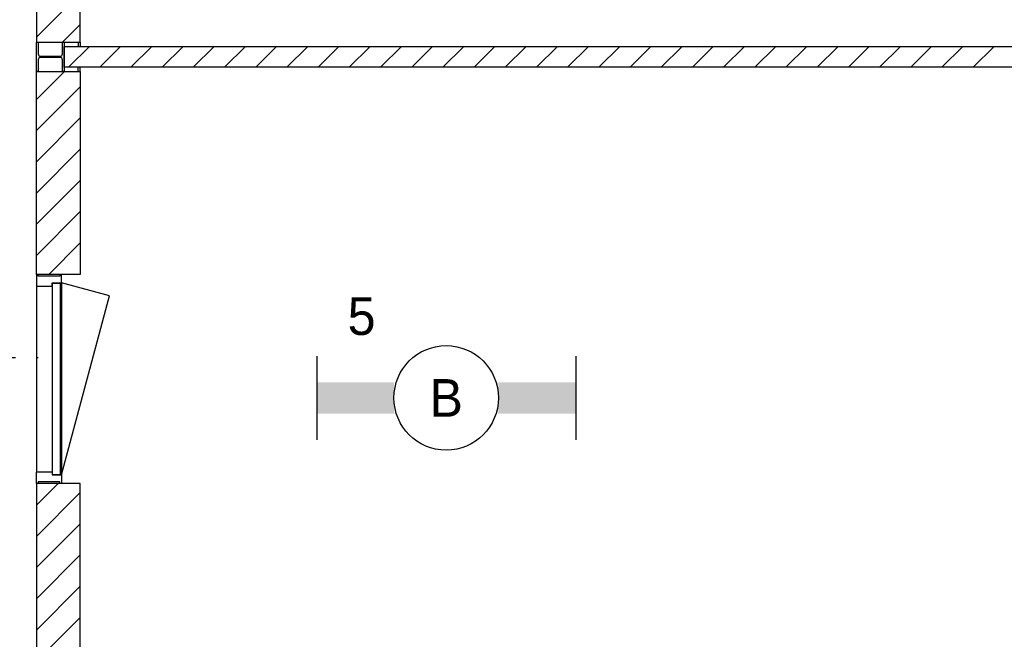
# Model space of a CAD drawing. Header units: millimetres. Extents: x -14827 to 65869, y -40284 to 56382.
# Tile 36 of 53: x 35642 to 40356, y 37973 to 40938. Entities that reach past the tile are written whole.
import ezdxf
from ezdxf.enums import TextEntityAlignment as Align

# ---------------------------------------------------------------- set-up
doc = ezdxf.new("R2010")
doc.units = ezdxf.units.MM
doc.header["$LTSCALE"] = 100
doc.linetypes.add('E_GOOT3', pattern=[5, 4, -1])
for name, color, linetype in [('AA32XI--_HOUT', 242, 'Continuous'), ('EL6311--', 130, 'Continuous'), ('EL6421--', 130, 'Continuous'), ('xref', 9, 'Continuous')]:
    doc.layers.add(name, color=color, linetype=linetype)
doc.styles.add('BURO-018', font='BUROFONT', dxfattribs={"height": 180})

# ---------------------------------------------------------------- blocks, each defined once
blk = doc.blocks.new('1115B61240')
at = {"color": 0}
for p, q in [((-6.2, 2), (-6.2, -2)), ((6.2, 2), (6.2, -2))]:
    blk.add_line(p, q, dxfattribs=at)
at = {"color": 0, "linetype": 'Continuous'}
blk.add_circle((0, 0), 2.5, dxfattribs=at)
at = {"color": 0}
for points in [[(-2.5, 0.75), (-6.2, 0.75), (-2.5, -0.75), (-6.2, -0.75)], [(2.5, 0.75), (6.2, 0.75), (2.5, -0.75), (6.2, -0.75)]]:
    blk.add_solid(points, dxfattribs=at)
at = {"color": 0, "linetype": 'Continuous', "style": 'BURO-018'}
for tag, p in [('E_GKAST', (0, 8)), ('E_GROEP', (0, 5)), ('E_SGROEP', (4.5, 5)), ('E_ARMCODE', (0, 0)), ('E_SLET', (4.5, -3))]:
    blk.add_attdef(tag, text='', height=1.8, dxfattribs=at).set_placement(p, align=Align.MIDDLE)

msp = doc.modelspace()

# ---------------------------------------------------------------- hatches: boundary and pattern name
at = {"layer": 'AA32XI--_HOUT'}
h = msp.add_hatch(dxfattribs=at)
h.set_pattern_fill('', color=256, scale=880, style=0, pattern_type=0)
h.set_pattern_definition([])
h.paths.add_polyline_path([(35722.6, 39719), (35722.6, 39665), (35724.6, 39663), (35795.6, 39663), (35797.6, 39665), (35797.6, 39678), (35840.6, 39678), (35842.6, 39680), (35842.6, 39719), (35834.6, 39719), (35834.6, 39711), (35730.6, 39711), (35730.6, 39719)])
h = msp.add_hatch(dxfattribs=at)
h.set_pattern_fill('', color=256, scale=880, angle=90, style=0, pattern_type=0)
h.set_pattern_definition([])
h.paths.add_polyline_path([(35722.6, 38719), (35722.6, 38773), (35724.6, 38775), (35795.6, 38775), (35797.6, 38773), (35797.6, 38760), (35840.6, 38760), (35842.6, 38758), (35842.6, 38719), (35834.6, 38719), (35834.6, 38727), (35730.6, 38727), (35730.6, 38719)])

# ---------------------------------------------------------------- linework, layer by layer
at = {"layer": 'EL6421--', "color": 9, "linetype": 'E_GOOT3'}
msp.add_line((11722.6, 39325.6), (35731.1, 39321.3), dxfattribs=at)
at = {"layer": 'xref'}
for p, q in [((35722.6, 41801), (35722.6, 40830)), ((35932.6, 40830), (35932.6, 41801)), ((35722.6, 40855), (35932.6, 41065)), ((35847, 40830), (35932.6, 40915.6)), ((35722.6, 40830), (35932.6, 40830)), ((35722.6, 40690), (35722.6, 40830)), ((35722.6, 40830), (35731.1, 40830)), ((35731.1, 40830), (35731.1, 40774.8)), ((35847.1, 40774.8), (35847.1, 40830)), ((35847.1, 40830), (35855.6, 40830)), ((35855.6, 40830), (35855.6, 40690)), ((35922.6, 40830), (35922.6, 40810)), ((35932.6, 40830), (35932.6, 40830)), ((35932.6, 40830), (35932.6, 40830)), ((35932.6, 40830), (35932.6, 40830)), ((35932.6, 40830), (35932.6, 40830)), ((35932.6, 40830), (35932.6, 40810)), ((35855.6, 40810), (42712.6, 40810)), ((35855.6, 40710), (35855.6, 40810)), ((35876.4, 40710), (35976.4, 40810)), ((36025.7, 40710), (36125.7, 40810)), ((36175, 40710), (36275, 40810)), ((36324.4, 40710), (36424.4, 40810)), ((36473.7, 40710), (36573.7, 40810)), ((36623.1, 40710), (36723.1, 40810)), ((36772.4, 40710), (36872.4, 40810)), ((36921.7, 40710), (37021.7, 40810)), ((37071.1, 40710), (37171.1, 40810)), ((37220.4, 40710), (37320.4, 40810)), ((37369.8, 40710), (37469.8, 40810)), ((37519.1, 40710), (37619.1, 40810)), ((37668.4, 40710), (37768.4, 40810)), ((37817.8, 40710), (37917.8, 40810)), ((37967.1, 40710), (38067.1, 40810)), ((38116.5, 40710), (38216.5, 40810)), ((38265.8, 40710), (38365.8, 40810)), ((38415.2, 40710), (38515.2, 40810)), ((38564.5, 40710), (38664.5, 40810)), ((38713.8, 40710), (38813.8, 40810)), ((38863.2, 40710), (38963.2, 40810)), ((39012.5, 40710), (39112.5, 40810)), ((39161.9, 40710), (39261.9, 40810)), ((39311.2, 40710), (39411.2, 40810)), ((39460.5, 40710), (39560.5, 40810)), ((39609.9, 40710), (39709.9, 40810)), ((39759.2, 40710), (39859.2, 40810)), ((39908.6, 40710), (40008.6, 40810)), ((40057.9, 40710), (40157.9, 40810)), ((40207.2, 40710), (40307.2, 40810)), ((35731.1, 40745.3), (35731.1, 40690)), ((35743.1, 40762.8), (35835.1, 40762.8)), ((35835.1, 40757.3), (35743.1, 40757.3)), ((35847.1, 40690), (35847.1, 40745.3)), ((35722.6, 39719), (35722.6, 40690)), ((35722.6, 40690), (35932.6, 40690)), ((35722.6, 40556.3), (35856.4, 40690)), ((35731.1, 40690), (35722.6, 40690)), ((35855.6, 40690), (35847.1, 40690)), ((42712.6, 40710), (35855.6, 40710)), ((35922.6, 40690), (35922.6, 40710)), ((35932.6, 40690), (35932.6, 40710)), ((35932.6, 40690), (35932.6, 39719)), ((35722.6, 40407), (35932.6, 40617)), ((35722.6, 40257.6), (35932.6, 40467.6)), ((35722.6, 40108.3), (35932.6, 40318.3)), ((35722.6, 39958.9), (35932.6, 40168.9)), ((35722.6, 39809.6), (35932.6, 40019.6)), ((35781.4, 39719), (35932.6, 39870.3)), ((35932.6, 39719), (35722.6, 39719)), ((35932.6, 39719), (35722.6, 39719)), ((35722.6, 39719), (35722.6, 39665)), ((35730.6, 39719), (35722.6, 39719)), ((35730.6, 39711), (35730.6, 39719)), ((35834.6, 39711), (35730.6, 39711)), ((35842.6, 39719), (35834.6, 39719)), ((35834.6, 39719), (35834.6, 39711)), ((35842.6, 39680), (35842.6, 39719)), ((35930.7, 39719), (35932.6, 39720.9)), ((35722.6, 39665), (35724.6, 39663)), ((35722.6, 39663), (35722.6, 38775)), ((35724.6, 39663), (35795.6, 39663)), ((35795.6, 39663), (35797.6, 39665)), ((35797.6, 39665), (35797.6, 39678)), ((35797.6, 39678), (35840.6, 39678)), ((35837.6, 39676), (35797.6, 39674)), ((35797.6, 39674), (35797.6, 38764)), ((35797.6, 39663), (35797.6, 38775)), ((35837.6, 38762), (35837.6, 39676)), ((35840.6, 39678), (35842.6, 39680)), ((36072.1, 39616.5), (35842.6, 39678)), ((35842.6, 39678), (35842.6, 38760)), ((35842.6, 38760), (36072.1, 39616.5)), ((35722.6, 38773), (35724.6, 38775)), ((35722.6, 38719), (35722.6, 38773)), ((35724.6, 38775), (35795.6, 38775)), ((35795.6, 38775), (35797.6, 38773)), ((35797.6, 38773), (35797.6, 38760)), ((35797.6, 38764), (35837.6, 38762)), ((35797.6, 38760), (35840.6, 38760)), ((35840.6, 38760), (35842.6, 38758)), ((35842.6, 38758), (35842.6, 38719)), ((35932.6, 38719), (35722.6, 38719)), ((35722.6, 38719), (35722.6, 36530)), ((35932.6, 38719), (35722.6, 38719)), ((35722.6, 38614.9), (35826.8, 38719)), ((35730.6, 38719), (35722.6, 38719)), ((35834.6, 38727), (35730.6, 38727)), ((35730.6, 38727), (35730.6, 38719)), ((35834.6, 38719), (35834.6, 38727)), ((35842.6, 38719), (35834.6, 38719)), ((35932.6, 36530), (35932.6, 38719)), ((35722.6, 38465.5), (35932.6, 38675.5)), ((35722.6, 38316.2), (35932.6, 38526.2)), ((35722.6, 38166.8), (35932.6, 38376.8)), ((35722.6, 38017.5), (35932.6, 38227.5)), ((35722.6, 37868.2), (35932.6, 38078.2))]:
    msp.add_line(p, q, dxfattribs=at)
for centre, start, end in [((35743.1, 40774.8), 180, 270), ((35743.1, 40745.3), 90, 180), ((35835.1, 40774.8), 270, 0), ((35835.1, 40745.3), 0, 90)]:
    msp.add_arc(centre, 12, start, end, dxfattribs=at)

# ---------------------------------------------------------------- block references
at = {"layer": 'EL6311--'}
ref = msp.add_blockref('1115B61240', (37684.3, 39128.2), dxfattribs=dict(at, xscale=100, yscale=100, zscale=100))
ref.add_attrib('E_ARMCODE', 'B', dxfattribs={"layer": '0', "color": 7, "linetype": 'Continuous', "height": 180, "style": 'BURO-018'}).set_placement((37684.3, 39128.2), align=Align.MIDDLE)
ref.add_attrib('E_GROEP', '5', dxfattribs={"layer": '0', "color": 7, "linetype": 'Continuous', "height": 180, "style": 'BURO-018'}).set_placement((37279.4, 39518.2), align=Align.MIDDLE)

doc.saveas('drawing.dxf')
